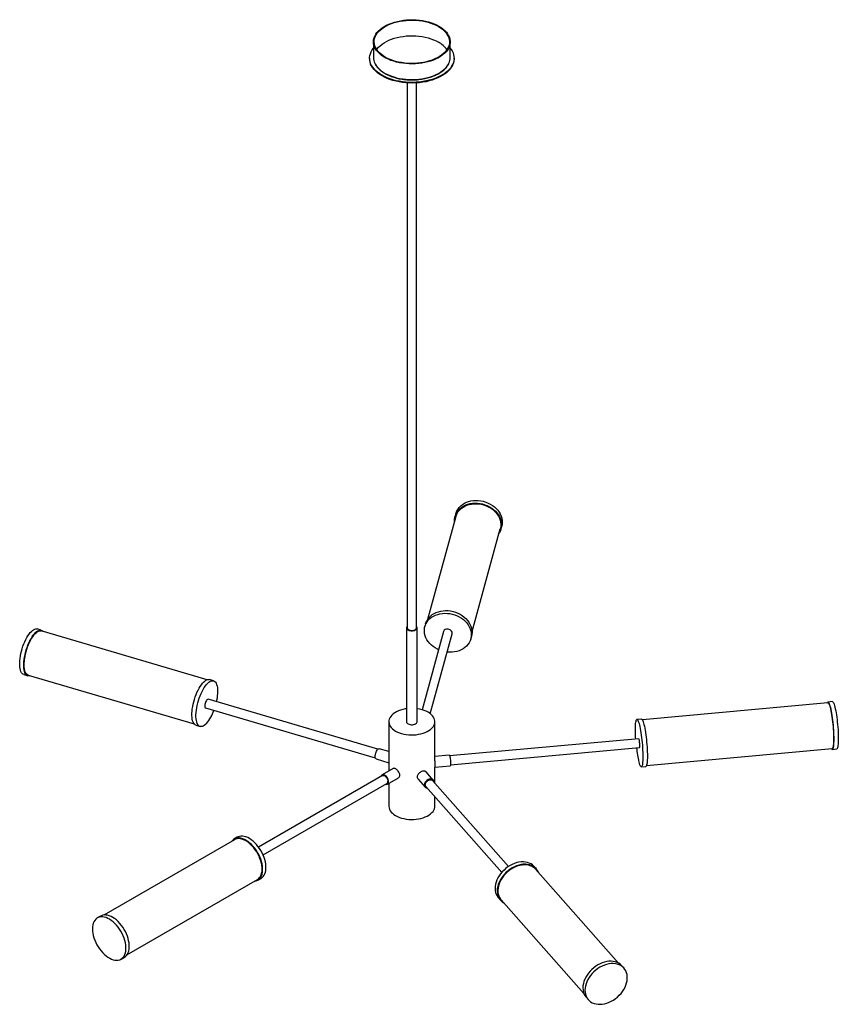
# Paper-space layout '_Isométrica' of a CAD drawing. Header units: millimetres. Extents: x -511 to 556, y -258 to 1026.
import ezdxf

# ---------------------------------------------------------------- set-up
doc = ezdxf.new("R2010")
doc.units = ezdxf.units.MM

psp = doc.layouts.new('_Isométrica')

# ---------------------------------------------------------------- linework, layer by layer
at = {"color": 7, "linetype": 'Continuous', "lineweight": 25}
for p, q in [((-50, 997), (-50, 976.6)), ((50, 976.6), (50, 997)), ((-55, 975.8), (-55, 974.9)), ((55, 974.9), (55, 975.8)), ((-6, 943.4), (-6, 232.7)), ((6, 232.7), (6, 943.4)), ((57.4, 377.8), (20.6, 243.6)), ((57.4, 381.5), (56.5, 378.1)), ((78.5, 227.7), (115.3, 361.9)), ((116.2, 361.7), (117.2, 365.1)), ((-7, 232.7), (-7, 110.2)), ((7, 110.2), (7, 232.7)), ((18, 237.8), (17, 234.4)), ((-483.1, 229.5), (-488.4, 231.1)), ((-267, 164.9), (-483.4, 228.6)), ((41.3, 227.7), (13.3, 125.8)), ((24, 120.6), (52.6, 224.6)), ((76.8, 218), (77.8, 221.4)), ((-505.9, 171.6), (-500.6, 170)), ((-500.3, 171), (-283.9, 107.4)), ((-258.6, 163.5), (-263.9, 165.1)), ((-44.3, 74.2), (-265.7, 139.4)), ((542.5, 134.8), (300.5, 112.7)), ((548.3, 136.4), (542.4, 135.8)), ((-269, 128.1), (-47.6, 63)), ((-281.4, 105.6), (-276, 104)), ((-30, 110.2), (-30, 45.9)), ((30, 59.3), (30, 110.2)), ((299.4, 113.6), (293.5, 113.1)), ((295.8, 88), (49.3, 65.5)), ((-30, 71.2), (-42.6, 74.9)), ((48.7, 66.6), (30, 64.9)), ((50.4, 53.9), (296.8, 76.4)), ((306, 53), (547.9, 75.1)), ((548, 74.1), (554, 74.6)), ((-46.5, 61.5), (-30, 56.6)), ((30, 50.8), (50, 52.7)), ((299.1, 51.3), (305.1, 51.9)), ((-38.3, 39.8), (-199.8, -53.5)), ((-24.4, 49.1), (-38.9, 40.8)), ((27.9, 34), (18.6, 44.6)), ((30, 30), (30, 51)), ((-194, -63.6), (-32.4, 29.6)), ((-31.9, 28.6), (-17.4, 37)), ((-30, 29.7), (-30, 0)), ((8.1, 35.3), (17.5, 24.8)), ((125.9, -78.7), (27.1, 33.3)), ((18.3, 25.5), (117.2, -86.5)), ((30, 0), (30, 12.3)), ((-231.4, -43.8), (-401.4, -142)), ((-227.6, -40.5), (-231.9, -42.9)), ((162.2, -81.8), (159.4, -78.7)), ((269.3, -204.7), (161.4, -82.4)), ((-371.4, -193.9), (-201.4, -95.8)), ((-200.9, -96.6), (-196.6, -94.2)), ((113, -119.7), (115.7, -122.8)), ((116.4, -122.1), (224.4, -244.4)), ((-405.8, -143.4), (-410.1, -145.8)), ((-379.1, -199.5), (-374.8, -197.1)), ((276.6, -211.4), (273.8, -208.3)), ((227.4, -249.3), (230.1, -252.4))]:
    psp.add_line(p, q, dxfattribs=at)
at = {"color": 7, "linetype": 'Continuous', "lineweight": 25, "flags": 128}
for points in [[(35.4, 1017.4), (38.2, 1015.6), (40.8, 1013.7), (43, 1011.7), (45, 1009.6), (46.7, 1007.3), (48, 1005), (49, 1002.7), (49.7, 1000.3), (50, 997.9), (49.9, 995.5), (49.5, 993.1), (48.8, 990.7), (47.7, 988.4), (46.3, 986.1), (44.6, 983.9), (42.5, 981.8), (40.1, 979.8), (37.5, 977.9), (34.6, 976.2), (31.5, 974.6), (28.1, 973.1), (24.5, 971.8), (20.8, 970.8), (16.9, 969.8), (12.9, 969.1), (8.9, 968.6), (4.7, 968.3), (0.5, 968.1), (-3.7, 968.2), (-7.8, 968.5), (-11.9, 969), (-15.9, 969.6), (-19.9, 970.5), (-23.6, 971.6), (-27.2, 972.8), (-30.6, 974.2), (-33.8, 975.7), (-36.8, 977.5), (-39.5, 979.3), (-41.9, 981.3), (-44.1, 983.4), (-45.9, 985.5), (-47.4, 987.8), (-48.6, 990.1), (-49.4, 992.5), (-49.9, 994.9), (-50, 997.3), (-49.8, 999.7), (-49.2, 1002.1), (-48.3, 1004.5), (-47, 1006.8), (-45.5, 1009), (-43.6, 1011.2), (-41.4, 1013.2), (-38.9, 1015.2), (-36.1, 1017), (-33.1, 1018.6), (-29.8, 1020.2), (-26.3, 1021.5), (-22.7, 1022.7), (-18.9, 1023.7), (-15, 1024.5), (-10.9, 1025.2), (-6.8, 1025.6), (-2.6, 1025.8), (1.6, 1025.8), (5.7, 1025.7), (9.9, 1025.3), (13.9, 1024.7), (17.9, 1023.9), (21.8, 1023), (25.5, 1021.8), (29, 1020.5), (32.3, 1019), (35.4, 1017.4)], [(34.6, 1017), (37.5, 1015.2), (40, 1013.3), (42.3, 1011.3), (44.2, 1009.2), (45.8, 1007), (47.1, 1004.7), (48.1, 1002.4), (48.7, 1000), (49, 997.6), (48.9, 995.2), (48.5, 992.8), (47.7, 990.5), (46.5, 988.1), (45.1, 985.9), (43.3, 983.7), (41.2, 981.7), (38.8, 979.7), (36.1, 977.9), (33.1, 976.2), (30, 974.6), (26.6, 973.2), (23, 972), (19.2, 971), (15.3, 970.1), (11.3, 969.5), (7.3, 969), (3.1, 968.8), (-1, 968.7), (-5.2, 968.9), (-9.3, 969.2), (-13.4, 969.8), (-17.3, 970.5), (-21.1, 971.5), (-24.8, 972.6), (-28.3, 973.9), (-31.6, 975.4), (-34.6, 977), (-37.5, 978.8), (-40, 980.7), (-42.3, 982.7), (-44.2, 984.8), (-45.8, 987), (-47.1, 989.3), (-48.1, 991.6), (-48.7, 994), (-49, 996.4), (-48.9, 998.8), (-48.5, 1001.2), (-47.7, 1003.5), (-46.5, 1005.9), (-45.1, 1008.1), (-43.3, 1010.3), (-41.2, 1012.3), (-38.8, 1014.3), (-36.1, 1016.1), (-33.1, 1017.8), (-30, 1019.4), (-26.6, 1020.8), (-23, 1022), (-19.2, 1023), (-15.3, 1023.9), (-11.3, 1024.5), (-7.3, 1025), (-3.1, 1025.2), (1, 1025.3), (5.2, 1025.1), (9.3, 1024.8), (13.4, 1024.2), (17.3, 1023.5), (21.1, 1022.5), (24.8, 1021.4), (28.3, 1020.1), (31.6, 1018.6), (34.6, 1017)], [(-45.7, 986.8), (-45.1, 987.7), (-43.3, 989.9), (-41.2, 991.9), (-38.8, 993.9), (-36.1, 995.7), (-33.1, 997.4), (-30, 999), (-26.6, 1000.3), (-23, 1001.6), (-19.2, 1002.6), (-15.3, 1003.4), (-11.3, 1004.1), (-7.3, 1004.6), (-3.1, 1004.8), (1, 1004.9), (5.2, 1004.7), (9.3, 1004.4), (13.4, 1003.8), (17.3, 1003), (21.1, 1002.1), (24.8, 1001), (28.3, 999.7), (31.6, 998.2), (34.6, 996.6)], [(50, 989), (51, 987.6), (52.5, 985.2), (53.7, 982.7), (54.5, 980.2), (54.9, 977.7), (55, 975.1), (54.7, 972.6), (54.1, 970), (53.1, 967.5), (51.8, 965.1), (50.2, 962.7), (48.2, 960.4), (45.9, 958.3), (43.3, 956.2), (40.4, 954.2), (37.3, 952.4), (33.9, 950.8), (30.3, 949.3), (26.5, 948), (22.6, 946.8), (18.5, 945.9), (14.2, 945.1), (9.9, 944.5), (5.5, 944.2), (1.1, 944), (-3.3, 944.1), (-7.7, 944.3), (-12.1, 944.8), (-16.4, 945.5), (-20.5, 946.3), (-24.6, 947.4), (-28.5, 948.6), (-32.1, 950), (-35.6, 951.6), (-38.9, 953.3), (-41.9, 955.2), (-44.6, 957.2), (-47.1, 959.3), (-49.2, 961.6), (-51, 963.9), (-52.5, 966.3), (-53.7, 968.8), (-54.5, 971.3), (-54.9, 973.8), (-55, 976.4), (-54.7, 979), (-54.1, 981.5), (-53.1, 984), (-51.8, 986.4), (-50.2, 988.8), (-50, 989)], [(55, 974.9), (55, 974.3), (54.7, 971.8), (54.1, 969.2), (53.1, 966.7), (51.8, 964.3), (50.2, 961.9), (48.2, 959.6), (45.9, 957.4), (43.3, 955.4), (40.4, 953.4), (37.3, 951.6), (33.9, 950), (30.3, 948.5), (26.5, 947.1), (22.6, 946), (18.5, 945), (14.2, 944.3), (9.9, 943.7), (5.5, 943.4), (1.1, 943.2), (-3.3, 943.3), (-7.7, 943.5), (-12.1, 944), (-16.4, 944.6), (-20.5, 945.5), (-24.6, 946.5), (-28.5, 947.8), (-32.1, 949.2), (-35.6, 950.8), (-38.9, 952.5), (-41.9, 954.4), (-44.6, 956.4), (-47.1, 958.5), (-49.2, 960.8), (-51, 963.1), (-52.5, 965.5), (-53.7, 968), (-54.5, 970.5), (-54.9, 973), (-55, 974.9)], [(57.4, 381.5), (57.8, 382.8), (58.8, 385.2), (60.2, 387.5), (61.9, 389.7), (63.8, 391.7), (66, 393.4), (68.5, 395), (71.2, 396.3), (74, 397.3), (77, 398.1), (80.2, 398.5), (83.4, 398.7), (86.6, 398.6), (89.9, 398.3), (93.1, 397.6), (96.3, 396.7), (99.3, 395.4), (102.3, 394), (105, 392.3), (107.6, 390.4), (109.9, 388.3), (112, 386), (113.7, 383.6), (115.2, 381.1), (116.4, 378.4), (117.2, 375.8), (117.8, 373.1), (117.9, 370.4), (117.7, 367.7), (117.2, 365.1)], [(55.8, 371.7), (55.8, 374.1), (56.1, 376.8), (56.9, 379.3), (57.9, 381.8), (59.3, 384.1), (60.9, 386.3), (62.9, 388.3), (65.1, 390), (67.6, 391.6), (70.2, 392.9), (73.1, 393.9), (76.1, 394.6), (79.2, 395.1), (82.4, 395.3), (85.7, 395.2), (88.9, 394.8), (92.2, 394.2), (95.3, 393.2), (98.4, 392), (101.3, 390.6), (104.1, 388.9), (106.6, 387), (108.9, 384.9), (111, 382.6), (112.8, 380.2), (114.3, 377.6), (115.5, 375), (116.3, 372.3), (116.8, 369.6), (117, 366.9), (116.8, 364.3), (116.2, 361.7), (115.4, 359.1), (114.2, 356.7), (113.6, 355.8)], [(57.4, 377.8), (58.1, 379.7), (59.2, 382.1), (60.6, 384.4), (62.4, 386.4), (64.4, 388.3), (66.7, 390), (69.2, 391.4), (71.9, 392.6), (74.8, 393.5), (77.8, 394.1), (80.9, 394.4), (84.1, 394.5), (87.3, 394.3), (90.5, 393.7), (93.6, 392.9), (96.7, 391.9), (99.6, 390.5), (102.4, 389), (105, 387.2), (107.4, 385.2), (109.5, 383), (111.4, 380.7), (113, 378.2), (114.2, 375.7), (115.1, 373), (115.7, 370.4), (116, 367.7), (115.9, 365.1), (115.4, 362.5), (115.3, 361.9)], [(34.8, 204), (33.4, 204.7), (30.6, 206.3), (27.9, 208.1), (25.5, 210.1), (23.3, 212.3), (21.3, 214.6), (19.7, 217.1), (18.4, 219.7), (17.4, 222.3), (16.7, 225), (16.3, 227.7), (16.4, 230.4), (16.7, 233.1), (17.4, 235.6), (18.5, 238.1), (19.8, 240.4), (21.5, 242.6), (23.5, 244.6), (25.7, 246.3), (28.1, 247.9), (30.8, 249.2), (33.7, 250.2), (36.7, 251), (39.8, 251.4), (43, 251.6), (46.3, 251.5), (49.5, 251.2), (52.7, 250.5), (55.9, 249.5), (59, 248.3), (61.9, 246.9), (64.7, 245.2), (67.2, 243.3), (69.5, 241.2), (71.6, 238.9), (73.4, 236.5), (74.9, 234), (76, 231.3), (76.9, 228.7), (77.4, 226), (77.5, 223.2), (77.4, 220.6), (76.8, 218), (76, 215.5), (74.8, 213.1), (73.2, 210.8), (71.4, 208.7), (69.3, 206.9), (67, 205.2), (64.4, 203.8), (61.6, 202.6), (58.7, 201.7), (55.6, 201.1), (52.5, 200.8), (49.2, 200.7), (46, 201), (46, 201)], [(18, 237.8), (18.4, 239.1), (19.4, 241.5), (20.8, 243.9), (22.4, 246), (24.4, 248), (26.6, 249.8), (29.1, 251.3), (31.8, 252.6), (34.6, 253.6), (37.6, 254.4), (40.7, 254.9), (44, 255.1), (47.2, 255), (50.5, 254.6), (53.7, 253.9), (56.9, 253), (59.9, 251.8), (62.8, 250.3), (65.6, 248.6), (68.1, 246.7), (70.5, 244.6), (72.5, 242.3), (74.3, 239.9), (75.8, 237.4), (77, 234.8), (77.8, 232.1), (78.3, 229.4), (78.5, 226.7), (78.3, 224), (77.8, 221.4)], [(-505.9, 171.6), (-507, 172.1), (-508.1, 173), (-508.9, 174.1), (-509.7, 175.6), (-510.3, 177.4), (-510.8, 179.4), (-511.1, 181.7), (-511.2, 184.2), (-511.2, 186.9), (-511.1, 189.8), (-510.7, 192.8), (-510.3, 195.9), (-509.6, 199), (-508.9, 202.2), (-508, 205.4), (-507, 208.5), (-505.8, 211.6), (-504.6, 214.5), (-503.3, 217.3), (-501.9, 219.9), (-500.5, 222.3), (-499, 224.4), (-497.5, 226.3), (-496, 227.9), (-494.5, 229.2), (-493.1, 230.2), (-491.6, 230.9), (-490.3, 231.2), (-489, 231.2), (-488.4, 231.1)], [(-6, 234.8), (-6.6, 234), (-7, 233.2), (-7, 232.3), (-6.6, 231.4), (-5.9, 230.6), (-4.9, 229.9)], [(-4.9, 229.9), (-3.7, 229.3), (-2.3, 228.9), (-0.8, 228.7), (0.8, 228.7), (2.3, 228.9), (3.7, 229.3), (4.9, 229.9), (5.9, 230.6), (6.6, 231.4), (7, 232.3), (7, 233.2), (6.6, 234), (6, 234.8)], [(-4.2, 230.3), (-3.1, 229.7), (-1.7, 229.4), (-0.2, 229.3), (1.3, 229.3), (2.7, 229.6), (4, 230.1), (5, 230.8), (5.6, 231.5), (6, 232.4), (6, 232.7)], [(-497.5, 170.2), (-498.1, 170), (-499.4, 169.9), (-500.6, 170), (-501.7, 170.6), (-502.7, 171.4), (-503.6, 172.6), (-504.4, 174), (-505, 175.8), (-505.4, 177.8), (-505.7, 180.1), (-505.9, 182.6), (-505.9, 185.3), (-505.7, 188.2), (-505.4, 191.2), (-504.9, 194.3), (-504.3, 197.5), (-503.5, 200.6), (-502.6, 203.8), (-501.6, 206.9), (-500.5, 210), (-499.2, 212.9), (-497.9, 215.7), (-496.5, 218.3), (-495.1, 220.7), (-493.6, 222.9), (-492.1, 224.7), (-490.6, 226.4), (-489.2, 227.7), (-487.7, 228.7), (-486.3, 229.3), (-485, 229.7), (-483.7, 229.7), (-482.5, 229.3), (-481.4, 228.6), (-480.6, 227.8)], [(-500.3, 171), (-500.4, 171), (-501.5, 171.6), (-502.5, 172.5), (-503.3, 173.6), (-504.1, 175.1), (-504.6, 176.9), (-505.1, 179), (-505.3, 181.3), (-505.5, 183.8), (-505.4, 186.5), (-505.2, 189.4), (-504.8, 192.3), (-504.3, 195.4), (-503.7, 198.5), (-502.9, 201.7), (-501.9, 204.8), (-500.9, 207.8), (-499.7, 210.8), (-498.5, 213.6), (-497.2, 216.3), (-495.8, 218.8), (-494.3, 221), (-492.9, 223), (-491.4, 224.8), (-489.9, 226.2), (-488.5, 227.3), (-487.1, 228.1), (-485.7, 228.6), (-484.5, 228.7), (-483.4, 228.6)], [(52.6, 224.6), (52.7, 225.8), (52.5, 227), (51.9, 228.1), (51, 229.2), (49.9, 230), (48.5, 230.6), (47.1, 230.9)], [(-281.4, 105.6), (-282.5, 106.1), (-283.5, 106.9), (-284.4, 108.1), (-285.2, 109.6), (-285.8, 111.3), (-286.2, 113.4), (-286.6, 115.7), (-286.7, 118.2), (-286.7, 120.9), (-286.5, 123.7), (-286.2, 126.7), (-285.7, 129.8), (-285.1, 133), (-284.3, 136.2), (-283.4, 139.3), (-282.4, 142.5), (-281.3, 145.5), (-280.1, 148.4), (-278.7, 151.2), (-277.4, 153.8), (-275.9, 156.2), (-274.4, 158.4), (-273, 160.3), (-271.5, 161.9), (-270, 163.2), (-268.5, 164.2), (-267.1, 164.9), (-265.8, 165.2), (-264.5, 165.2), (-263.9, 165.1)], [(-267.7, 107.9), (-269.2, 106.5), (-270.7, 105.3), (-272.1, 104.5), (-273.5, 104), (-274.8, 103.8), (-276, 104), (-277.2, 104.5), (-278.2, 105.4), (-279.1, 106.5), (-279.8, 108), (-280.4, 109.8), (-280.9, 111.8), (-281.2, 114.1), (-281.4, 116.6), (-281.4, 119.3), (-281.2, 122.2), (-280.9, 125.2), (-280.4, 128.3), (-279.8, 131.4), (-279, 134.6), (-278.1, 137.8), (-277.1, 140.9), (-275.9, 143.9), (-274.7, 146.9), (-273.4, 149.7), (-272, 152.3), (-270.6, 154.7), (-269.1, 156.8), (-267.6, 158.7), (-266.1, 160.3), (-264.6, 161.6), (-263.2, 162.6), (-261.8, 163.3), (-260.4, 163.6), (-259.2, 163.6), (-258, 163.3), (-256.9, 162.6), (-256, 161.6), (-255.1, 160.3), (-254.5, 158.6), (-253.9, 156.7), (-253.5, 154.6), (-253.3, 152.2), (-253.2, 149.6), (-253.3, 146.8), (-253.6, 143.8), (-254, 140.8), (-254.5, 137.7), (-254.8, 136.2)], [(-267.2, 138.6), (-267.9, 137.7), (-268.5, 136.6), (-269.1, 135.3), (-269.5, 133.9), (-269.8, 132.5), (-269.9, 131.2), (-269.9, 130), (-269.7, 129.1), (-269.4, 128.4), (-269, 128.1)], [(541.5, 134.8), (541.5, 134.8), (541.8, 135.5), (542.2, 135.8), (542.7, 135.8), (543.1, 135.4), (543.6, 134.7), (544.1, 133.7), (544.6, 132.3), (545.1, 130.7), (545.6, 128.7), (546.1, 126.5), (546.6, 124), (547.1, 121.3), (547.6, 118.4), (548, 115.4), (548.4, 112.2), (548.8, 109), (549.1, 105.7), (549.4, 102.4), (549.6, 99.2), (549.8, 96), (549.9, 92.9), (550, 90), (550.1, 87.2), (550, 84.6), (549.9, 82.2), (549.8, 80.1), (549.6, 78.3), (549.4, 76.8), (549.1, 75.6), (548.8, 74.8), (548.4, 74.3), (548, 74.1), (547.5, 74.3), (547.1, 74.8), (546.9, 75)], [(542.5, 134.8), (542.5, 134.8), (542.9, 134.7), (543.4, 134.2), (543.8, 133.4), (544.3, 132.2), (544.8, 130.7), (545.4, 128.9), (545.9, 126.8), (546.4, 124.5), (546.8, 122), (547.3, 119.2), (547.7, 116.3), (548.2, 113.2), (548.5, 110.1), (548.9, 106.9), (549.2, 103.6), (549.4, 100.4), (549.6, 97.2), (549.8, 94.2), (549.9, 91.2), (549.9, 88.4), (549.9, 85.8), (549.8, 83.5), (549.7, 81.3), (549.5, 79.5), (549.3, 78), (549, 76.7), (548.7, 75.8), (548.3, 75.3), (547.9, 75.1)], [(548.3, 136.4), (548.6, 136.3), (549, 136), (549.5, 135.3), (550, 134.2), (550.5, 132.9), (551, 131.2), (551.5, 129.2), (552.1, 127), (552.6, 124.5), (553, 121.8), (553.5, 119), (553.9, 115.9), (554.3, 112.8), (554.7, 109.5), (555, 106.3), (555.3, 103), (555.6, 99.7), (555.7, 96.5), (555.9, 93.4), (556, 90.5), (556, 87.7), (555.9, 85.1), (555.9, 82.8), (555.7, 80.7), (555.5, 78.9), (555.3, 77.4), (555, 76.2), (554.7, 75.3), (554.3, 74.8), (554, 74.6)], [(-7, 127.1), (-8.8, 126.8), (-11.9, 126.1), (-14.8, 125.3), (-17.5, 124.3), (-20, 123.1), (-22.3, 121.8), (-24.4, 120.3), (-26.1, 118.8), (-27.6, 117.1), (-28.7, 115.3), (-29.5, 113.5), (-29.9, 111.6), (-30, 109.8), (-29.7, 107.9), (-29.1, 106.1), (-28.2, 104.3), (-26.9, 102.5), (-25.3, 100.9), (-23.4, 99.4), (-21.2, 98)], [(-21.2, 98), (-18.8, 96.7), (-16.2, 95.6), (-13.3, 94.7), (-10.3, 94), (-7.2, 93.4), (-4.1, 93.1), (-0.8, 92.9), (2.4, 93), (5.7, 93.2), (8.8, 93.7), (11.9, 94.3), (14.8, 95.2), (17.5, 96.2), (20, 97.3), (22.3, 98.7), (24.4, 100.1), (26.1, 101.7), (27.6, 103.4), (28.7, 105.1), (29.5, 107), (29.9, 108.8), (30, 110.7), (29.7, 112.6), (29.1, 114.4), (28.2, 116.2), (26.9, 117.9), (25.3, 119.6), (23.4, 121.1), (21.2, 122.5), (18.8, 123.7), (16.2, 124.8), (13.3, 125.7), (10.3, 126.5), (7.2, 127), (7, 127.1)], [(-4.9, 107.4), (-3.7, 106.8), (-2.3, 106.4), (-0.8, 106.2), (0.8, 106.2), (2.3, 106.4), (3.7, 106.8), (4.9, 107.4), (5.9, 108.1), (6.6, 108.9), (7, 109.8), (7, 110.2)], [(291.9, 87.7), (291.8, 89.6), (291.6, 92.7), (291.5, 95.8), (291.5, 98.6), (291.5, 101.3), (291.5, 103.8), (291.6, 106), (291.8, 108), (292, 109.6), (292.3, 111), (292.6, 112), (292.9, 112.7), (293.3, 113), (293.8, 113), (294.2, 112.7), (294.7, 112), (295.2, 110.9), (295.7, 109.6), (296.2, 107.9), (296.7, 105.9), (297.2, 103.7), (297.7, 101.2), (298.2, 98.5), (298.7, 95.7), (299.1, 92.6), (299.5, 89.5), (299.9, 86.2), (300.2, 83), (300.5, 79.7), (300.7, 76.4), (300.9, 73.2), (301.1, 70.1), (301.1, 67.2), (301.2, 64.4), (301.1, 61.8), (301, 59.5), (300.9, 57.4), (300.7, 55.6), (300.5, 54.1), (300.2, 52.9), (299.9, 52), (299.5, 51.5), (299.1, 51.3), (298.6, 51.5), (298.2, 52), (297.7, 52.9), (297.2, 54.1), (296.7, 55.6), (296.2, 57.5), (296.2, 57.5)], [(299.4, 113.6), (299.7, 113.6), (300.1, 113.2), (300.6, 112.5), (301.1, 111.5), (301.6, 110.1), (302.1, 108.4), (302.6, 106.5), (303.2, 104.2), (303.7, 101.8), (304.1, 99.1), (304.6, 96.2), (305, 93.2), (305.4, 90), (305.8, 86.8), (306.1, 83.5), (306.4, 80.2), (306.7, 77), (306.8, 73.8), (307, 70.7), (307.1, 67.7), (307.1, 65), (307.1, 62.4), (307, 60), (306.8, 57.9), (306.6, 56.1), (306.4, 54.6), (306.1, 53.4), (305.8, 52.6), (305.4, 52), (305.1, 51.9)], [(296.3, 86.9), (296.1, 87.6), (295.9, 88), (295.8, 88)], [(296.8, 76.4), (297, 76.5), (297.1, 77.1), (297.2, 77.9), (297.2, 79), (297.2, 80.3), (297.1, 81.8), (297, 83.2), (296.8, 84.6), (296.6, 85.9), (296.3, 86.9)], [(-47.7, 64.6), (-47.6, 66), (-47.4, 67.5), (-47, 69), (-46.5, 70.4), (-45.9, 71.8), (-45.3, 73), (-44.6, 73.9), (-43.8, 74.6), (-43.2, 74.9), (-42.6, 74.9)], [(-46.5, 61.5), (-46.5, 61.5), (-47, 61.8), (-47.4, 62.5), (-47.6, 63.4), (-47.7, 64.6)], [(48.7, 66.6), (48.9, 66.5), (49.1, 66.1), (49.4, 65.3), (49.6, 64.3), (49.9, 63), (50.1, 61.6), (50.2, 60.1), (50.4, 58.5), (50.5, 57), (50.5, 55.6), (50.5, 54.5), (50.4, 53.6), (50.2, 52.9), (50.1, 52.7), (50, 52.7)], [(-30.4, 31.8), (-30.5, 33.2), (-30.9, 34.6), (-31.5, 36), (-32.3, 37.4), (-33.2, 38.6), (-34.3, 39.6), (-35.4, 40.4), (-36.5, 40.9), (-37.5, 41.1), (-38.4, 41), (-39.2, 40.5), (-39.8, 39.8), (-40.2, 38.8), (-40.2, 38.7)], [(-38.3, 39.8), (-38.1, 39.9), (-37.2, 40), (-36.3, 39.9), (-35.2, 39.4), (-34.2, 38.6), (-33.2, 37.6), (-32.4, 36.4), (-31.8, 35.1), (-31.4, 33.7), (-31.2, 32.5)], [(-34.4, 28.5), (-34.3, 28.5), (-33.2, 28.3), (-32.3, 28.5), (-31.5, 28.9), (-30.9, 29.7), (-30.5, 30.6), (-30.4, 31.8)], [(28.9, 31.2), (28.8, 32.5), (28.3, 33.5), (27.6, 34.4), (26.6, 35), (25.4, 35.3), (24.1, 35.4), (22.7, 35.1), (21.3, 34.6), (20, 33.8), (18.8, 32.7), (17.8, 31.5), (17.1, 30.2), (16.6, 28.9), (16.5, 27.6), (16.6, 26.3), (17.1, 25.3), (17.8, 24.4), (18.8, 23.8), (20, 23.5), (20.2, 23.4)], [(18.3, 25.5), (17.9, 26.1), (17.6, 27.1), (17.5, 28.3), (17.8, 29.6), (18.4, 30.8), (19.3, 32), (20.3, 33), (21.6, 33.7), (22.9, 34.2), (24.2, 34.4), (25.4, 34.3), (26.4, 33.9), (27.1, 33.3)], [(-30, 0), (-30, -0.5), (-29.7, -2.3), (-29.1, -4.2), (-28.2, -6), (-26.9, -7.7), (-25.3, -9.3), (-23.4, -10.9), (-21.2, -12.2)], [(-21.2, -12.2), (-18.8, -13.5), (-16.2, -14.6), (-13.3, -15.5), (-10.3, -16.3), (-7.2, -16.8), (-4.1, -17.2), (-0.8, -17.3), (2.4, -17.3), (5.7, -17), (8.8, -16.6), (11.9, -15.9), (14.8, -15.1), (17.5, -14.1), (20, -12.9), (22.3, -11.6), (24.4, -10.1), (26.1, -8.5), (27.6, -6.8), (28.7, -5.1), (29.5, -3.3), (29.9, -1.4), (30, 0)], [(-205.3, -98), (-204.7, -98), (-202.8, -97.5), (-201, -96.7), (-199.4, -95.6), (-198, -94.3), (-196.9, -92.6), (-195.9, -90.7), (-195.2, -88.6), (-194.7, -86.2), (-194.5, -83.7), (-194.5, -81), (-194.8, -78.1), (-195.3, -75.2), (-196, -72.2), (-197, -69.2), (-198.2, -66.2), (-199.6, -63.2), (-201.2, -60.4), (-202.9, -57.6), (-204.8, -54.9), (-206.9, -52.5), (-209, -50.2), (-211.3, -48.1), (-213.6, -46.3), (-215.9, -44.8), (-218.2, -43.5), (-220.5, -42.5), (-222.8, -41.9), (-225, -41.5), (-227.1, -41.5), (-229.1, -41.8), (-230.9, -42.4), (-232.6, -43.4), (-234, -44.6), (-235.3, -46.1)], [(-201.4, -95.8), (-201.3, -95.7), (-199.8, -94.6), (-198.5, -93.2), (-197.3, -91.6), (-196.4, -89.7), (-195.8, -87.5), (-195.3, -85.1), (-195.2, -82.6), (-195.2, -79.9), (-195.6, -77.1), (-196.1, -74.2), (-196.9, -71.2), (-198, -68.3), (-199.2, -65.3), (-200.6, -62.4), (-202.3, -59.6), (-204.1, -56.9), (-206, -54.4), (-208.1, -52), (-210.2, -49.9), (-212.5, -48), (-214.7, -46.3), (-217, -44.9), (-219.3, -43.8), (-221.6, -43), (-223.8, -42.6), (-225.9, -42.4), (-227.9, -42.6), (-229.7, -43.1), (-231.4, -43.8)], [(-196.6, -94.2), (-195.2, -93.2), (-193.8, -91.8), (-192.6, -90.2), (-191.7, -88.3), (-191, -86.1), (-190.5, -83.8), (-190.2, -81.2), (-190.2, -78.5), (-190.5, -75.7), (-191, -72.8), (-191.8, -69.8), (-192.7, -66.8), (-193.9, -63.8), (-195.3, -60.8), (-196.9, -57.9), (-198.7, -55.1), (-200.6, -52.5), (-202.6, -50), (-204.8, -47.7), (-207, -45.7), (-209.3, -43.9), (-211.7, -42.3), (-214, -41.1), (-216.3, -40.1), (-218.6, -39.4), (-220.8, -39.1), (-222.8, -39.1), (-224.8, -39.4), (-226.6, -40), (-227.6, -40.5)], [(159.4, -78.7), (159.1, -78.4), (157.4, -76.7), (155.4, -75.3), (153.1, -74.2), (150.7, -73.4), (148.2, -72.9), (145.4, -72.6), (142.6, -72.7), (139.7, -73), (136.8, -73.7), (133.9, -74.7), (130.9, -75.9), (128.1, -77.4), (125.3, -79.1), (122.7, -81.1), (120.2, -83.3), (117.9, -85.6), (115.8, -88.1), (113.9, -90.7), (112.3, -93.5), (111, -96.3), (109.9, -99.1), (109.2, -101.9), (108.7, -104.7), (108.6, -107.4), (108.7, -110.1), (109.2, -112.6), (110, -115), (111.1, -117.1), (112.5, -119.1), (113, -119.7)], [(165.2, -86.7), (164.6, -85.4), (163.4, -83.3), (161.9, -81.4), (160.1, -79.8), (158.1, -78.4), (155.9, -77.3), (153.5, -76.5), (150.9, -75.9), (148.2, -75.7), (145.3, -75.8), (142.5, -76.1), (139.5, -76.8), (136.6, -77.7), (133.7, -79), (130.8, -80.5), (128.1, -82.2), (125.4, -84.2), (122.9, -86.3), (120.6, -88.7), (118.5, -91.2), (116.7, -93.8), (115.1, -96.6), (113.7, -99.3), (112.7, -102.2), (111.9, -105), (111.4, -107.8), (111.3, -110.5), (111.5, -113.2), (112, -115.7), (112.7, -118), (113.8, -120.2), (115.2, -122.2), (116.8, -124), (118.7, -125.5), (120.2, -126.4)], [(161.4, -82.4), (160.6, -81.5), (158.7, -80), (156.7, -78.7), (154.4, -77.8), (152, -77.1), (149.4, -76.7), (146.7, -76.6), (143.8, -76.8), (141, -77.3), (138.1, -78), (135.2, -79.1), (132.4, -80.5), (129.6, -82.1), (126.9, -83.9), (124.4, -86), (122.1, -88.2), (119.9, -90.6), (118, -93.2), (116.3, -95.8), (114.9, -98.6), (113.8, -101.3), (113, -104.1), (112.4, -106.9), (112.2, -109.6), (112.3, -112.2), (112.7, -114.7), (113.4, -117.1), (114.4, -119.3), (115.7, -121.3), (116.4, -122.1)], [(-393.9, -198.4), (-391.6, -199.5), (-389.3, -200.3), (-387, -200.8), (-384.9, -201), (-382.8, -200.8), (-380.9, -200.4), (-379.2, -199.6), (-377.6, -198.5), (-376.2, -197.1), (-375.1, -195.5), (-374.1, -193.6), (-373.4, -191.4), (-372.9, -189.1), (-372.7, -186.5), (-372.7, -183.8), (-372.9, -181), (-373.4, -178.1), (-374.2, -175.1), (-375.2, -172.1), (-376.4, -169.1), (-377.8, -166.1), (-379.3, -163.2), (-381.1, -160.4), (-383, -157.8), (-385.1, -155.3), (-387.2, -153), (-389.5, -151), (-391.8, -149.2), (-394.1, -147.6), (-396.4, -146.4), (-398.7, -145.4), (-401, -144.8), (-403.2, -144.4), (-405.3, -144.4), (-407.3, -144.7), (-409.1, -145.3), (-410.7, -146.2), (-412.2, -147.5), (-413.5, -149), (-414.6, -150.8), (-415.4, -152.8), (-416, -155), (-416.4, -157.5), (-416.5, -160.1), (-416.4, -162.9), (-416, -165.8), (-415.3, -168.7), (-414.5, -171.7), (-413.4, -174.7), (-412.1, -177.7), (-410.6, -180.7), (-408.9, -183.5), (-407.1, -186.2), (-405.1, -188.8), (-403, -191.2), (-400.8, -193.3), (-398.5, -195.3), (-396.2, -197), (-393.9, -198.4)], [(-374.8, -197.1), (-373.4, -196.1), (-372, -194.7), (-370.8, -193), (-369.9, -191.1), (-369.1, -189), (-368.7, -186.6), (-368.4, -184.1), (-368.4, -181.4), (-368.7, -178.5), (-369.2, -175.6), (-369.9, -172.6), (-370.9, -169.6), (-372.1, -166.6), (-373.5, -163.7), (-375.1, -160.8), (-376.9, -158), (-378.8, -155.3), (-380.8, -152.9), (-383, -150.6), (-385.2, -148.5), (-387.5, -146.7), (-389.8, -145.2), (-392.2, -143.9), (-394.5, -143), (-396.8, -142.3), (-398.9, -142), (-401, -141.9), (-403, -142.2), (-404.8, -142.9), (-405.8, -143.4)], [(273.8, -208.3), (273.5, -208), (271.8, -206.3), (269.8, -205), (267.6, -203.8), (265.1, -203), (262.6, -202.5), (259.8, -202.2), (257, -202.3), (254.1, -202.7), (251.2, -203.3), (248.3, -204.3), (245.4, -205.5), (242.5, -207), (239.7, -208.7), (237.1, -210.7), (234.6, -212.9), (232.3, -215.2), (230.2, -217.7), (228.4, -220.4), (226.7, -223.1), (225.4, -225.9), (224.3, -228.7), (223.6, -231.5), (223.1, -234.3), (223, -237.1), (223.2, -239.7), (223.6, -242.2), (224.4, -244.6), (225.5, -246.8), (226.9, -248.7), (227.4, -249.3)], [(254.2, -256.9), (257.1, -255.9), (260, -254.5), (262.8, -252.9), (265.5, -251), (268.1, -249), (270.5, -246.7), (272.7, -244.3), (274.7, -241.7), (276.4, -239), (277.9, -236.2), (279.1, -233.4), (280, -230.6), (280.6, -227.8), (280.9, -225), (280.9, -222.3), (280.6, -219.7), (279.9, -217.3), (279, -215), (277.8, -212.9), (276.3, -211.1), (274.5, -209.4), (272.5, -208), (270.3, -206.9), (267.9, -206.1), (265.3, -205.6), (262.6, -205.3), (259.8, -205.4), (256.9, -205.8), (253.9, -206.4), (251, -207.4), (248.1, -208.6), (245.2, -210.1), (242.5, -211.8), (239.8, -213.8), (237.3, -216), (235, -218.3), (232.9, -220.8), (231.1, -223.4), (229.5, -226.2), (228.1, -229), (227.1, -231.8), (226.3, -234.6), (225.8, -237.4), (225.7, -240.1), (225.9, -242.8), (226.4, -245.3), (227.1, -247.7), (228.2, -249.9), (229.6, -251.8), (231.2, -253.6), (233.1, -255.1), (235.2, -256.4), (237.6, -257.3), (240.1, -258), (242.7, -258.4), (245.5, -258.5), (248.3, -258.3), (251.3, -257.8), (254.2, -256.9)]]:
    psp.add_lwpolyline(points, dxfattribs=at)
at = {"color": 8, "linetype": 'Continuous', "lineweight": 25, "flags": 128}
psp.add_lwpolyline([(-48.3, 969.1), (-47.4, 967.4), (-45.9, 965.1), (-44.1, 962.9), (-41.9, 960.9), (-39.5, 958.9), (-36.8, 957), (-33.8, 955.3), (-30.6, 953.8), (-27.2, 952.4), (-23.6, 951.1), (-19.9, 950.1), (-15.9, 949.2), (-11.9, 948.6), (-7.8, 948.1), (-3.7, 947.8), (0.5, 947.7), (4.7, 947.8), (8.9, 948.2), (12.9, 948.7), (16.9, 949.4), (20.8, 950.3), (24.5, 951.4), (28.1, 952.7), (31.5, 954.2), (34.6, 955.7), (37.5, 957.5), (40.1, 959.4), (42.5, 961.4), (44.6, 963.5), (46.3, 965.7), (47.7, 968), (48.3, 969.1)], dxfattribs=at)
at = {"color": 7, "linetype": 'Continuous', "lineweight": 25}
for centre, radius, start, end in [((19.1, 967.9), 32.6, 35.3487, 61.5446), ((-32.2, 976.7), 17.8, 180.4263, 205.4083), ((32.3, 976.7), 17.7, 334.7717, 359.6471), ((-3.1, 232.9), 2.89, 184.2066, 247.1136), ((46.1, 226), 5.09, 78.0419, 159.6869), ((-265.9, 137.8), 1.61, 82.8127, 147.9262), ((-306.9, 141.3), 51.5, 319.5614, 341.4505), ((-3.6, 110.5), 3.44, 184.9193, 246.4008), ((441, 91.9), 148.9, 186.1145, 193.3692), ((-34.1, 32), 2.9, 304.8584, 8.8492)]:
    psp.add_arc(centre, radius, start, end, dxfattribs=at)
for points, knots in [([(-48.2, 968.8), (-47.9, 968.3), (-47.4, 967), (-46.1, 965.1), (-44.4, 963), (-42.4, 961), (-40.2, 959), (-37.6, 957.2), (-34.9, 955.5), (-31.9, 954), (-28.8, 952.6), (-25.4, 951.3), (-21.9, 950.2), (-18.3, 949.3), (-14.5, 948.5), (-10.6, 947.9), (-6.7, 947.5), (-2.8, 947.3), (1.2, 947.3), (5.2, 947.4), (9.1, 947.8), (13, 948.3), (16.8, 949), (20.5, 949.8), (24, 950.9), (27.5, 952), (30.7, 953.4), (33.8, 954.9), (36.6, 956.5), (39.2, 958.3), (41.6, 960.2), (43.7, 962.2), (45.5, 964.3), (47, 966.5), (47.9, 968), (48.2, 968.8), (48.2, 968.9)], [0, 0, 0, 0, 0.020223, 0.050469, 0.080835, 0.111301, 0.141838, 0.172419, 0.203022, 0.233632, 0.264236, 0.294831, 0.325416, 0.355989, 0.386553, 0.417108, 0.447658, 0.478203, 0.508746, 0.53929, 0.569836, 0.600386, 0.630942, 0.661507, 0.692083, 0.722672, 0.753275, 0.783893, 0.814526, 0.84517, 0.875817, 0.906454, 0.937058, 0.967604, 0.998059, 1, 1, 1, 1]), ([(30, 59.3), (30, 58.8), (30, 57.5), (29.9, 55.5), (29.9, 54.3), (29.9, 53.8)], [0, 0, 0, 0, 0.261518, 0.674551, 1, 1, 1, 1]), ([(29.9, 53.8), (29.9, 53.2), (29.9, 52), (30, 51.1), (30, 51), (30, 51)], [0, 0, 0, 0, 0.401916, 0.803563, 1, 1, 1, 1]), ([(-17.4, 37), (-17, 37.3), (-16.2, 37.9), (-15.6, 39.6), (-15.7, 41.5), (-16.4, 43.6), (-17.7, 45.5), (-19.3, 47.3), (-21.1, 48.6), (-22.7, 49.3), (-23.8, 49.4), (-24.2, 49.1), (-24.4, 49)], [0, 0, 0, 0, 0.100217, 0.208353, 0.313984, 0.418181, 0.524198, 0.632475, 0.739979, 0.84495, 0.949512, 1, 1, 1, 1]), ([(18.6, 44.6), (18.3, 44.9), (17.6, 45.5), (15.9, 45.8), (13.9, 45.6), (11.7, 44.7), (9.8, 43.4), (8.2, 41.8), (7.2, 40), (7.1, 38.8), (7, 38.3)], [0, 0, 0, 0, 0.113234, 0.245495, 0.376809, 0.505032, 0.632753, 0.76321, 0.895646, 1, 1, 1, 1]), ([(7, 38.3), (7.1, 37.6), (7.2, 36.5), (7.9, 35.7), (8.2, 35.4)], [0, 0, 0, 0, 0.58019, 1, 1, 1, 1])]:
    psp.add_open_spline(points, degree=3, knots=knots, dxfattribs=at)

doc.saveas('drawing.dxf')
